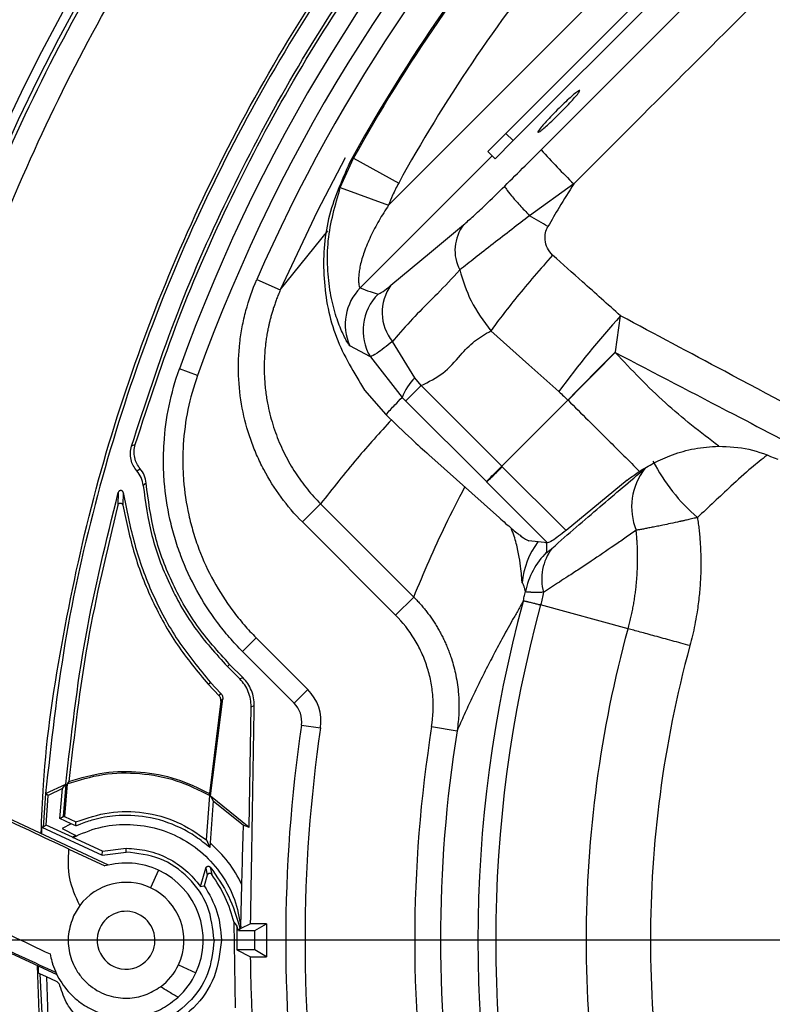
# Model space of a CAD drawing. Header units: millimetres. Extents: x 0 to 594, y 0 to 420.
# Tile 44 of 65: x 339 to 359, y 266 to 292. Entities that reach past the tile are written whole.
import ezdxf

# ---------------------------------------------------------------- set-up
doc = ezdxf.new("R2010")
doc.units = ezdxf.units.MM
doc.linetypes.add('CENTERX2', pattern=[20.32, 12.7, -2.54, 2.54, -2.54])
doc.layers.add('SLD-0', color=7, linetype='Continuous')
doc.styles.add('SLDTEXTSTYLE0', font='TXT', dxfattribs={"width": 0.75})
doc.dimstyles.new('SLDDIMSTYLE3', dxfattribs={"dimtxt": 3.5, "dimasz": 3.2, "dimexe": 0, "dimexo": 0.0625, "dimgap": 0.875, "dimtad": 1, "dimdec": 1, "dimlfac": 3, "dimrnd": 1e-09, "dimzin": 12, "dimdsep": 46, "dimtxsty": 'SLDTEXTSTYLE0', "dimsah": 1, "dimcen": 0.09, "dimadec": 0, "dimazin": 3, "dimtfac": 1, "dimtdec": 1, "dimtofl": 0, "dimtmove": 0, "dimatfit": 3, "dimfxl": 1, "dimfrac": 2, "dimtolj": 1, "dimtzin": 12, "dimarcsym": 0})

# ---------------------------------------------------------------- blocks, each defined once
blk = doc.blocks.new('_D_6')
at = {"layer": 'SLD-0', "color": 7, "transparency": 16777216}
for p, q in [((383.806, 319.83), (321.065, 319.83)), ((322.065, 216.242), (322.065, 319.83)), ((310.241, 273.855), (310.241, 274.921)), ((310.241, 274.921), (315.798, 274.921)), ((315.798, 274.921), (315.798, 273.855)), ((310.241, 262.217), (310.241, 261.151)), ((315.798, 261.151), (315.798, 262.217)), ((310.241, 261.151), (315.798, 261.151)), ((383.806, 216.242), (321.065, 216.242))]:
    blk.add_line(p, q, dxfattribs=at)
for points in [[(322.065, 319.83), (321.515, 316.63), (322.615, 316.63)], [(322.065, 216.242), (322.615, 219.442), (321.515, 219.442)]]:
    blk.add_solid(points, dxfattribs=at)
at = {"layer": 'SLD-0', "color": 7, "transparency": 16777216, "char_height": 3.5, "attachment_point": 1, "rotation": 90, "style": 'SLDTEXTSTYLE0'}
for s, insert in [('310.8', (317.553, 264.856)), ('12.23', (311.286, 262.217)), ('%%c', (317.553, 259.578))]:
    blk.add_mtext(s, dxfattribs=dict(at, insert=insert))
blk = doc.blocks.new('SW_CENTERMARKSYMBOL_1')
at = {"layer": 'SLD-0', "color": 0}
blk.add_line((-1.667, 0), (-56.677, 0), dxfattribs=at)

msp = doc.modelspace()

# ---------------------------------------------------------------- linework, layer by layer
at = {"color": 7, "linetype": 'Continuous', "lineweight": 25}
for p, q in [((352.067, 288.937), (356.766, 293.635)), ((352.256, 288.749), (356.954, 293.447)), ((349.025, 287.078), (354.964, 293.017)), ((351.596, 288.466), (352.067, 288.937)), ((352.256, 288.749), (351.785, 288.277)), ((352.067, 288.937), (352.256, 288.749)), ((347.774, 287.538), (348.119, 288.295)), ((348.119, 288.295), (349.287, 287.652)), ((351.71, 288.352), (348.291, 284.933)), ((351.785, 288.277), (351.596, 288.466)), ((347.774, 287.538), (349.025, 287.078)), ((353.826, 287.631), (352.678, 286.806)), ((346.219, 284.883), (347.448, 286.413)), ((345.608, 285.149), (346.219, 284.883)), ((354.906, 283.282), (355.037, 284.212)), ((349.271, 283.718), (349.124, 283.545)), ((348.552, 283.149), (348.021, 283.438)), ((349.707, 282.608), (349.124, 283.545)), ((348.552, 283.149), (349.375, 282.098)), ((344.074, 282.666), (343.603, 282.835)), ((349.87, 282.407), (349.707, 282.608)), ((351.96, 280.317), (349.87, 282.406)), ((348.403, 282.289), (348.955, 281.654)), ((349.469, 282.005), (351.559, 279.916)), ((353.673, 282.03), (351.96, 280.317)), ((342.457, 280.875), (342.36, 280.833)), ((350.067, 280.612), (351.897, 278.979)), ((351.971, 280.303), (351.96, 280.317)), ((342.5, 280.198), (342.586, 280.251)), ((353.624, 278.652), (351.972, 280.304)), ((342.741, 279.874), (342.665, 279.813)), ((351.567, 279.908), (353.142, 278.332)), ((355.213, 279.952), (353.624, 278.652)), ((342.018, 279.637), (342.009, 279.31)), ((342.147, 279.633), (342.138, 279.307)), ((346.792, 278.871), (347.263, 279.342)), ((347.263, 279.342), (349.677, 276.927)), ((349.206, 276.457), (346.792, 278.871)), ((353.142, 278.332), (352.662, 278.383)), ((349.206, 276.457), (349.677, 276.927)), ((355.235, 276.105), (352.966, 276.724)), ((345.593, 275.871), (345.239, 275.518)), ((345.593, 275.871), (346.931, 274.533)), ((346.578, 274.179), (345.239, 275.518)), ((344.848, 275.126), (344.905, 275.183)), ((345.169, 274.806), (344.848, 275.126)), ((345.249, 274.839), (344.905, 275.183)), ((344.351, 274.666), (344.407, 274.717)), ((344.679, 274.429), (344.407, 274.717)), ((345.169, 274.806), (345.249, 274.839)), ((344.351, 274.666), (344.631, 274.37)), ((346.931, 274.533), (346.578, 274.179)), ((344.677, 274.227), (344.381, 271.839)), ((344.413, 271.773), (344.725, 274.286)), ((344.631, 274.37), (344.679, 274.429)), ((344.725, 274.286), (344.677, 274.227)), ((345.409, 270.969), (345.461, 274.082)), ((345.461, 274.082), (345.542, 274.115)), ((346.766, 273.611), (347.261, 273.539)), ((350.141, 273.57), (350.799, 273.465)), ((340.74, 272.152), (340.694, 272.092)), ((340.134, 271.835), (340.658, 272.078)), ((340.574, 271.965), (340.204, 271.789)), ((340.506, 271.193), (340.574, 271.965)), ((340.574, 271.965), (340.658, 272.078)), ((340.658, 272.078), (340.589, 271.241)), ((340.694, 272.092), (340.624, 271.244)), ((340.134, 271.835), (340.069, 270.967)), ((340.204, 271.789), (340.134, 271.835)), ((340.151, 271.016), (340.204, 271.789)), ((344.306, 270.635), (344.396, 271.783)), ((344.396, 271.783), (344.381, 271.839)), ((344.475, 271.65), (344.4, 270.557)), ((344.413, 271.773), (344.475, 271.65)), ((344.413, 271.773), (345.409, 270.969)), ((344.475, 271.65), (345.264, 271.016)), ((341.761, 269.983), (338.352, 271.573)), ((340.506, 271.193), (340.589, 271.241)), ((340.801, 271.053), (340.506, 271.193)), ((340.589, 271.241), (340.624, 271.244)), ((340.624, 271.244), (340.921, 271.106)), ((340.034, 270.788), (340.04, 270.965)), ((340.069, 270.967), (340.04, 270.965)), ((340.04, 270.965), (341.604, 270.236)), ((340.151, 271.016), (340.069, 270.967)), ((340.835, 270.703), (340.151, 271.016)), ((340.801, 271.053), (340.561, 270.927)), ((340.561, 270.927), (340.92, 270.75)), ((340.919, 270.997), (340.801, 271.053)), ((340.919, 270.997), (340.921, 271.106)), ((345.264, 271.016), (345.409, 270.969)), ((340.92, 270.75), (340.835, 270.703)), ((340.841, 270.701), (340.835, 270.703)), ((341.613, 270.34), (340.841, 270.701)), ((344.306, 270.635), (344.394, 270.437)), ((340.74, 270.395), (341.673, 269.96)), ((341.613, 270.34), (342.22, 270.419)), ((342.22, 270.32), (342.22, 270.419)), ((344.4, 270.557), (344.394, 270.437)), ((341.604, 270.236), (341.613, 270.34)), ((341.604, 270.236), (342.22, 270.32)), ((344.152, 269.43), (344.288, 269.905)), ((344.288, 269.905), (344.326, 269.721)), ((344.402, 269.93), (344.443, 269.743)), ((343.065, 269.849), (342.853, 269.395)), ((344.326, 269.721), (344.247, 269.447)), ((344.152, 269.43), (344.247, 269.447)), ((345.199, 268.387), (345.222, 269.484)), ((341.019, 268.935), (340.86, 268.67)), ((340.434, 267.136), (337.024, 268.726)), ((345.061, 266.285), (345.026, 268.493)), ((345.026, 268.493), (345.094, 268.4)), ((345.133, 268.286), (345.094, 268.4)), ((345.094, 268.4), (345.094, 267.786)), ((345.171, 268.338), (345.133, 268.286)), ((345.171, 268.338), (345.199, 268.338)), ((345.449, 268.463), (345.199, 268.338)), ((345.199, 268.338), (345.199, 268.387)), ((345.857, 268.463), (345.449, 268.463)), ((345.557, 268.286), (345.857, 268.463)), ((345.857, 268.463), (345.857, 267.609)), ((345.133, 268.286), (345.557, 268.286)), ((345.557, 267.786), (345.557, 268.286)), ((344.69, 268.036), (344.504, 268.036)), ((345.094, 267.786), (345.449, 267.609)), ((345.557, 267.786), (345.094, 267.786)), ((345.449, 267.609), (345.857, 267.609)), ((345.857, 267.609), (345.557, 267.786)), ((339.952, 267.181), (339.95, 267.361)), ((343.579, 267.402), (344.032, 267.191)), ((339.982, 267.167), (339.952, 267.181)), ((339.982, 267.167), (340.134, 264.237)), ((340.155, 267.086), (339.982, 267.167)), ((340.155, 267.086), (340.213, 265.563)), ((340.416, 266.964), (340.155, 267.086))]:
    msp.add_line(p, q, dxfattribs=at)
at = {"color": 7, "linetype": 'Continuous', "lineweight": 25, "flags": 128}
for points in [[(347.899, 288.3), (347.173, 286.918), (346.219, 284.883)], [(348.119, 288.295), (348.061, 288.229), (348.016, 288.177)], [(349.084, 285.004), (350.138, 285.88), (350.967, 286.569)], [(351.674, 283.821), (352.661, 282.942), (353.436, 282.251)], [(354.902, 283.26), (354.72, 283.077), (354.544, 282.899), (354.375, 282.729), (354.214, 282.567), (354.063, 282.415), (353.923, 282.273), (353.794, 282.142), (353.678, 282.025)]]:
    msp.add_lwpolyline(points, dxfattribs=at)
at = {"color": 7, "linetype": 'Continuous', "lineweight": 25}
for centre, radius, start, end in [((384.806, 268.036), 50.333, 87.9253, 174.003), ((384.806, 268.036), 50.1, 88.0382, 174.0949), ((384.806, 268.036), 43.78, 109.7564, 160.2437), ((384.806, 268.036), 43.28, 109.7564, 160.2437), ((384.806, 268.036), 42.771, 113.5856, 156.4144), ((384.688, 268.154), 41.783, 139.7187, 151.3648), ((384.688, 268.154), 41.749, 139.7225, 151.1553), ((384.688, 268.154), 40.416, 140.8142, 151.1553), ((366.929, 301.062), 18.765, 221.9775, 225.7071), ((351.846, 285.907), 1.1, 143.012, 207.5087), ((349.237, 283.99), 1.336, 135.1109, 204.4098), ((350.064, 284.301), 1.206, 144.3485, 218.7921), ((349.7, 283.833), 1.336, 135.1524, 210.815), ((373.4, 267.587), 24.77, 137.8434, 143.7014), ((571.57, 68.65), 304.976, 135.26996, 135.60013), ((350.76, 281.561), 1.485, 135.1822, 158.7828), ((360.311, 282.756), 4.998, 207.4992, 228.9799), ((356.935, 279.26), 1.61, 141.9115, 202.0537), ((354.478, 277.144), 1.993, 142.4861, 175.6902), ((354.518, 276.673), 1.986, 134.687, 168.5204), ((354.305, 277.396), 1.311, 142.9508, 195.3016), ((384.806, 268.036), 33.466, 164.8035, 195.1965), ((384.806, 268.036), 33.004, 164.7378, 195.2622), ((346.106, 273.708), 1.167, 351.6619, 45), ((346.106, 273.708), 0.667, 351.6619, 45), ((384.806, 268.036), 38.447, 171.6619, 188.3381), ((384.806, 268.036), 37.947, 171.6619, 188.3381), ((384.806, 268.036), 35.104, 170.9299, 189.0701), ((384.806, 268.036), 34.437, 170.9299, 189.0701), ((384.806, 268.036), 50.333, 177.9253, 236.8424), ((342.22, 268.036), 2, 65, 105.8656), ((384.806, 268.036), 50.1, 178.0382, 236.8424), ((342.22, 268.036), 2, 335, 65), ((342.22, 268.036), 1.5, 65, 143.177), ((342.22, 268.036), 1.5, 335, 65), ((342.22, 268.036), 0.75, 335, 155), ((342.22, 268.036), 0.75, 155, 335), ((342.22, 268.036), 1.5, 306.5639, 335), ((342.22, 268.036), 2, 312.4404, 335)]:
    msp.add_arc(centre, radius, start, end, dxfattribs=at)
for points, knots in [([(335.099, 273.131), (335.194, 274.042), (335.425, 276.255), (336.145, 279.72), (337.203, 283.503), (338.565, 287.19), (340.21, 290.759), (342.13, 294.188), (344.314, 297.456), (346.747, 300.542), (349.415, 303.428), (352.3, 306.095), (355.387, 308.528), (358.654, 310.712), (362.083, 312.632), (365.652, 314.278), (369.339, 315.637), (373.122, 316.706), (376.976, 317.468), (380.879, 317.947), (383.497, 318.006), (384.806, 318.036)], [0, 0, 0, 0, 0.0374, 0.090878, 0.144356, 0.197833, 0.251311, 0.304789, 0.358267, 0.411744, 0.465222, 0.5187, 0.572178, 0.625656, 0.679133, 0.732611, 0.786089, 0.839567, 0.893044, 0.946522, 1, 1, 1, 1]), ([(335.671, 272.864), (335.772, 273.833), (336.006, 276.088), (336.728, 279.579), (337.774, 283.317), (339.12, 286.96), (340.745, 290.486), (342.642, 293.874), (344.8, 297.102), (347.204, 300.152), (349.839, 303.003), (352.69, 305.639), (355.74, 308.043), (358.968, 310.2), (362.356, 312.097), (365.882, 313.723), (369.525, 315.066), (373.262, 316.121), (377.07, 316.874), (380.926, 317.348), (383.513, 317.407), (384.806, 317.436)], [0, 0, 0, 0, 0.040141, 0.093466, 0.146792, 0.200117, 0.253443, 0.306768, 0.360094, 0.413419, 0.466745, 0.52007, 0.573396, 0.626721, 0.680047, 0.733372, 0.786698, 0.840023, 0.893349, 0.946674, 1, 1, 1, 1]), ([(340.019, 270.795), (340.035, 271.218), (340.099, 272.939), (340.555, 275.933), (341.387, 279.742), (342.571, 283.461), (344.066, 287.065), (345.869, 290.525), (347.965, 293.816), (350.338, 296.912), (352.972, 299.792), (355.844, 302.432), (358.935, 304.813), (362.221, 306.917), (365.676, 308.73), (369.277, 310.23), (372.99, 311.436), (375.535, 311.963), (376.808, 312.227)], [0, 0, 0, 0, 0.021238, 0.086489, 0.15174, 0.21699, 0.282241, 0.347492, 0.412743, 0.477994, 0.543244, 0.608495, 0.673746, 0.738997, 0.804248, 0.869498, 0.934749, 1, 1, 1, 1]), ([(352.98, 288.512), (355.1, 290.629), (358.888, 294.409), (362.667, 298.196), (364.331, 299.863)], [0, 0, 0, 0, 0.559988, 1, 1, 1, 1]), ([(365.211, 299.017), (363.315, 297.118), (359.521, 293.321), (355.724, 289.528), (353.826, 287.631)], [0, 0, 0, 0, 0.500009, 1, 1, 1, 1]), ([(352.894, 288.965), (352.902, 288.965), (352.92, 288.967), (353.01, 289.036), (353.141, 289.15), (353.297, 289.294), (353.475, 289.468), (353.649, 289.646), (353.793, 289.802), (353.907, 289.933), (353.976, 290.023), (353.977, 290.041), (353.978, 290.049)], [0, 0, 0, 0, 0.0905183, 0.2049658, 0.2953783, 0.3950189, 0.5, 0.6049811, 0.7046217, 0.7950342, 0.9094817, 1, 1, 1, 1]), ([(353.978, 290.049), (353.97, 290.048), (353.953, 290.047), (353.862, 289.978), (353.731, 289.864), (353.575, 289.719), (353.397, 289.545), (353.223, 289.367), (353.079, 289.212), (352.965, 289.08), (352.896, 288.99), (352.895, 288.972), (352.894, 288.965)], [0, 0, 0, 0, 0.090518, 0.204966, 0.295378, 0.395019, 0.5, 0.604981, 0.704622, 0.795034, 0.909482, 1, 1, 1, 1]), ([(352.035, 287.573), (352.212, 287.748), (352.527, 288.06), (352.841, 288.374), (352.98, 288.512)], [0, 0, 0, 0, 0.560136, 1, 1, 1, 1]), ([(348.016, 288.177), (347.805, 287.702), (347.381, 286.751), (347.288, 285.175), (347.585, 283.624), (348.13, 282.734), (348.403, 282.289)], [0, 0, 0, 0, 0.249646, 0.499591, 0.749689, 1, 1, 1, 1]), ([(348.021, 283.438), (347.998, 283.463), (347.953, 283.516), (347.805, 283.808), (347.643, 284.242), (347.504, 284.809), (347.433, 285.462), (347.445, 286.394), (347.643, 287.08), (347.774, 287.538)], [0, 0, 0, 0, 0.105155, 0.215941, 0.334755, 0.460785, 0.593462, 0.729002, 1, 1, 1, 1]), ([(349.287, 287.652), (349.232, 287.547), (349.134, 287.361), (349.059, 287.164), (349.025, 287.078)], [0, 0, 0, 0, 0.5599154, 1, 1, 1, 1]), ([(350.967, 286.569), (351.049, 286.64), (351.214, 286.784), (351.582, 287.127), (351.863, 287.404), (352.035, 287.573)], [0, 0, 0, 0, 0.279064, 0.559247, 1, 1, 1, 1]), ([(352.035, 287.573), (352.044, 287.551), (352.061, 287.506), (352.201, 287.329), (352.41, 287.09), (352.59, 286.899), (352.678, 286.806)], [0, 0, 0, 0, 0.243813, 0.5, 0.756187, 1, 1, 1, 1]), ([(353.826, 287.631), (353.698, 287.427), (353.47, 287.061), (353.252, 286.691), (353.156, 286.527)], [0, 0, 0, 0, 0.559854, 1, 1, 1, 1]), ([(349.025, 287.078), (348.94, 286.946), (348.771, 286.684), (348.557, 286.277), (348.392, 285.884), (348.301, 285.578), (348.263, 285.37), (348.247, 285.232), (348.245, 285.108), (348.255, 285.01), (348.272, 284.945), (348.284, 284.937), (348.291, 284.933)], [0, 0, 0, 0, 0.169739, 0.339165, 0.499188, 0.634495, 0.694216, 0.749621, 0.812103, 0.873231, 0.935169, 1, 1, 1, 1]), ([(352.678, 286.806), (352.525, 286.687), (352.203, 286.435), (351.718, 286.07), (351.25, 285.697), (350.998, 285.499), (350.87, 285.399)], [0, 0, 0, 0, 0.223528, 0.471328, 0.733063, 1, 1, 1, 1]), ([(353.156, 286.527), (353.076, 286.574), (352.915, 286.668), (352.757, 286.76), (352.678, 286.806)], [0, 0, 0, 0, 0.496004, 1, 1, 1, 1]), ([(353.277, 285.785), (353.227, 285.843), (353.127, 285.957), (353.076, 286.167), (353.081, 286.364), (353.131, 286.473), (353.156, 286.527)], [0, 0, 0, 0, 0.280077, 0.559715, 0.779828, 1, 1, 1, 1]), ([(353.277, 285.785), (353.116, 285.602), (352.789, 285.23), (352.341, 284.692), (351.95, 284.201), (351.765, 283.946), (351.674, 283.821)], [0, 0, 0, 0, 0.246518, 0.5, 0.753482, 1, 1, 1, 1]), ([(355.037, 284.212), (354.709, 284.506), (354.122, 285.03), (353.535, 285.555), (353.277, 285.785)], [0, 0, 0, 0, 0.56, 1, 1, 1, 1]), ([(350.87, 285.399), (350.675, 285.189), (350.3, 284.785), (349.776, 284.281), (349.437, 283.903), (349.271, 283.718)], [0, 0, 0, 0, 0.355023, 0.683557, 1, 1, 1, 1]), ([(350.87, 285.399), (350.954, 285.126), (351.13, 284.553), (351.487, 284.073), (351.674, 283.821)], [0, 0, 0, 0, 0.47462, 1, 1, 1, 1]), ([(346.792, 278.871), (346.59, 279.073), (346.406, 279.287), (346.073, 279.739), (345.923, 279.978), (345.724, 280.354), (345.662, 280.483), (345.549, 280.743), (345.497, 280.874), (345.358, 281.273), (345.285, 281.545), (345.18, 282.1), (345.148, 282.385), (345.127, 282.949), (345.138, 283.23), (345.185, 283.65), (345.206, 283.79), (345.258, 284.068), (345.29, 284.208), (345.4, 284.62), (345.494, 284.888), (345.608, 285.149)], [0, 0, 0, 0, 0.125, 0.125, 0.25, 0.25, 0.3125, 0.3125, 0.375, 0.375, 0.5, 0.5, 0.625, 0.625, 0.75, 0.75, 0.8125, 0.8125, 0.875, 0.875, 1, 1, 1, 1]), ([(348.291, 284.933), (348.374, 284.901), (348.523, 284.844), (348.682, 284.797), (348.752, 284.776)], [0, 0, 0, 0, 0.56, 1, 1, 1, 1]), ([(348.752, 284.776), (348.783, 284.785), (348.838, 284.802), (349.009, 284.942), (349.084, 285.004)], [0, 0, 0, 0, 0.55984, 1, 1, 1, 1]), ([(346.219, 284.883), (346.202, 284.843), (346.169, 284.766), (346.124, 284.65), (346.083, 284.538), (346.046, 284.428), (346.013, 284.322), (345.983, 284.219), (345.957, 284.121), (345.934, 284.027), (345.913, 283.936), (345.895, 283.851), (345.88, 283.77), (345.867, 283.694), (345.856, 283.622), (345.846, 283.556), (345.838, 283.494), (345.818, 283.322), (345.798, 283.042), (345.8, 282.658), (345.83, 282.294), (345.88, 281.966), (345.945, 281.668), (346.022, 281.394), (346.113, 281.127), (346.217, 280.868), (346.336, 280.618), (346.466, 280.377), (346.607, 280.147), (346.758, 279.928), (346.918, 279.72), (347.085, 279.524), (347.204, 279.402), (347.263, 279.342)], [0, 0, 0, 0, 0.021432, 0.04218, 0.062222, 0.081538, 0.100107, 0.117912, 0.134937, 0.151166, 0.166586, 0.181184, 0.194951, 0.207875, 0.219948, 0.231163, 0.241513, 0.250991, 0.317949, 0.382059, 0.443066, 0.500771, 0.548419, 0.595813, 0.642879, 0.689547, 0.73575, 0.781424, 0.826512, 0.870959, 0.914717, 0.957743, 1, 1, 1, 1]), ([(361.169, 280.94), (360.025, 281.552), (357.982, 282.644), (355.937, 283.733), (355.037, 284.212)], [0, 0, 0, 0, 0.56, 1, 1, 1, 1]), ([(349.87, 282.406), (350.066, 282.503), (350.467, 282.7), (350.857, 283.16), (351.231, 283.569), (351.529, 283.738), (351.674, 283.821)], [0, 0, 0, 0, 0.275399, 0.562399, 0.786241, 1, 1, 1, 1]), ([(349.124, 283.545), (348.975, 283.43), (348.678, 283.199), (348.594, 283.166), (348.552, 283.149)], [0, 0, 0, 0, 0.500046, 1, 1, 1, 1]), ([(354.902, 283.26), (354.903, 283.264), (354.904, 283.271), (354.905, 283.279), (354.906, 283.282)], [0, 0, 0, 0, 0.56, 1, 1, 1, 1]), ([(354.902, 283.26), (355.925, 282.727), (357.751, 281.775), (359.579, 280.827), (360.384, 280.41)], [0, 0, 0, 0, 0.56, 1, 1, 1, 1]), ([(357.582, 280.834), (357.111, 281.197), (356.154, 281.933), (355.324, 282.813), (354.902, 283.26)], [0, 0, 0, 0, 0.491896, 1, 1, 1, 1]), ([(345.239, 275.518), (345.122, 275.635), (345.009, 275.757), (344.791, 276.008), (344.687, 276.137), (344.389, 276.535), (344.211, 276.812), (343.896, 277.386), (343.758, 277.685), (343.583, 278.149), (343.53, 278.307), (343.435, 278.624), (343.394, 278.783), (343.287, 279.264), (343.238, 279.588), (343.199, 280.08), (343.192, 280.245), (343.19, 280.577), (343.194, 280.743), (343.225, 281.237), (343.269, 281.562), (343.402, 282.204), (343.491, 282.522), (343.603, 282.835)], [0, 0, 0, 0, 0.0625, 0.0625, 0.125, 0.125, 0.25, 0.25, 0.375, 0.375, 0.4375, 0.4375, 0.5, 0.5, 0.625, 0.625, 0.6875, 0.6875, 0.75, 0.75, 0.875, 0.875, 1, 1, 1, 1]), ([(344.074, 282.666), (343.865, 282.084), (343.742, 281.488), (343.694, 280.723), (343.69, 280.569), (343.692, 280.261), (343.699, 280.108), (343.735, 279.651), (343.78, 279.35), (343.879, 278.904), (343.918, 278.756), (344.005, 278.461), (344.055, 278.315), (344.217, 277.883), (344.345, 277.606), (344.638, 277.073), (344.803, 276.816), (345.08, 276.447), (345.177, 276.326), (345.379, 276.093), (345.484, 275.981), (345.593, 275.871)], [0, 0, 0, 0, 0.25, 0.25, 0.3125, 0.3125, 0.375, 0.375, 0.5, 0.5, 0.5625, 0.5625, 0.625, 0.625, 0.75, 0.75, 0.875, 0.875, 0.9375, 0.9375, 1, 1, 1, 1]), ([(348.955, 281.654), (349.033, 281.737), (349.172, 281.886), (349.313, 282.034), (349.375, 282.098)], [0, 0, 0, 0, 0.55991, 1, 1, 1, 1]), ([(349.375, 282.098), (349.393, 282.081), (349.424, 282.05), (349.455, 282.019), (349.469, 282.005)], [0, 0, 0, 0, 0.55998, 1, 1, 1, 1]), ([(353.436, 282.251), (353.481, 282.211), (353.561, 282.139), (353.639, 282.063), (353.673, 282.03)], [0, 0, 0, 0, 0.5600254, 1, 1, 1, 1]), ([(353.673, 282.03), (353.674, 282.029), (353.675, 282.027), (353.677, 282.026), (353.678, 282.025)], [0, 0, 0, 0, 0.56, 1, 1, 1, 1]), ([(353.678, 282.025), (354.023, 281.681), (354.64, 281.066), (355.258, 280.453), (355.53, 280.183)], [0, 0, 0, 0, 0.56, 1, 1, 1, 1]), ([(348.955, 281.654), (349.183, 281.434), (349.591, 281.042), (349.921, 280.744), (350.067, 280.612)], [0, 0, 0, 0, 0.559909, 1, 1, 1, 1]), ([(349.099, 281.517), (348.799, 281.186), (348.163, 280.485), (347.574, 279.737), (347.263, 279.342)], [0, 0, 0, 0, 0.471734, 1, 1, 1, 1]), ([(342.5, 280.198), (342.467, 280.241), (342.399, 280.329), (342.342, 280.489), (342.322, 280.663), (342.348, 280.777), (342.36, 280.833)], [0, 0, 0, 0, 0.236817, 0.487675, 0.745, 1, 1, 1, 1]), ([(342.586, 280.251), (342.554, 280.294), (342.491, 280.381), (342.437, 280.539), (342.419, 280.709), (342.444, 280.82), (342.457, 280.875)], [0, 0, 0, 0, 0.236845, 0.487057, 0.744367, 1, 1, 1, 1]), ([(355.53, 280.183), (355.647, 280.255), (355.88, 280.399), (356.369, 280.619), (356.944, 280.791), (357.369, 280.82), (357.582, 280.834)], [0, 0, 0, 0, 0.249097, 0.49918, 0.748292, 1, 1, 1, 1]), ([(357.582, 280.834), (357.845, 280.823), (358.373, 280.799), (358.866, 280.597), (359.113, 280.496)], [0, 0, 0, 0, 0.499339, 1, 1, 1, 1]), ([(358.829, 280.594), (358.697, 280.49), (358.377, 280.24), (357.785, 279.692), (357.319, 279.256), (357.03, 278.985)], [0, 0, 0, 0, 0.211201, 0.51027, 1, 1, 1, 1]), ([(342.665, 279.813), (342.653, 279.886), (342.628, 280.028), (342.542, 280.143), (342.5, 280.198)], [0, 0, 0, 0, 0.513368, 1, 1, 1, 1]), ([(342.741, 279.874), (342.729, 279.945), (342.707, 280.083), (342.625, 280.196), (342.586, 280.251)], [0, 0, 0, 0, 0.513984, 1, 1, 1, 1]), ([(351.567, 279.908), (351.585, 279.924), (351.617, 279.954), (351.743, 280.077), (351.862, 280.195), (351.941, 280.273), (351.971, 280.303)], [0, 0, 0, 0, 0.368335, 0.657866, 0.868454, 1, 1, 1, 1]), ([(353.259, 278.186), (353.475, 278.376), (353.685, 278.559), (354.097, 278.916), (354.299, 279.089), (354.898, 279.602), (355.286, 279.931), (355.668, 280.253)], [0, 0, 0, 0, 0.25, 0.25, 0.5, 0.5, 1, 1, 1, 1]), ([(355.213, 279.952), (355.27, 279.997), (355.372, 280.078), (355.482, 280.151), (355.53, 280.183)], [0, 0, 0, 0, 0.5601258, 1, 1, 1, 1]), ([(342.665, 279.813), (342.725, 279.379), (342.845, 278.507), (343.311, 277.268), (343.96, 276.109), (344.551, 275.455), (344.848, 275.126)], [0, 0, 0, 0, 0.248963, 0.49946, 0.748566, 1, 1, 1, 1]), ([(344.905, 275.183), (344.608, 275.512), (344.018, 276.166), (343.372, 277.326), (342.911, 278.567), (342.798, 279.439), (342.741, 279.874)], [0, 0, 0, 0, 0.251426, 0.500531, 0.751052, 1, 1, 1, 1]), ([(351.559, 279.916), (351.56, 279.914), (351.563, 279.912), (351.565, 279.909), (351.567, 279.908)], [0, 0, 0, 0, 0.56, 1, 1, 1, 1]), ([(342.147, 279.633), (342.146, 279.637), (342.144, 279.646), (342.134, 279.662), (342.12, 279.675), (342.101, 279.684), (342.084, 279.687), (342.066, 279.685), (342.051, 279.679), (342.039, 279.671), (342.026, 279.658), (342.021, 279.645), (342.018, 279.637)], [0, 0, 0, 0, 0.07809, 0.154293, 0.302408, 0.40292, 0.500009, 0.598839, 0.695165, 0.772517, 0.8471, 1, 1, 1, 1]), ([(342.147, 279.633), (342.235, 279.184), (342.411, 278.287), (342.879, 276.993), (343.532, 275.776), (344.115, 275.069), (344.407, 274.717)], [0, 0, 0, 0, 0.249657, 0.499513, 0.750195, 1, 1, 1, 1]), ([(349.677, 276.927), (349.809, 277.241), (350.074, 277.873), (350.511, 278.828), (350.833, 279.452), (351.001, 279.778)], [0, 0, 0, 0, 0.320343, 0.644538, 1, 1, 1, 1]), ([(342.009, 279.31), (342.011, 279.317), (342.016, 279.331), (342.032, 279.348), (342.052, 279.358), (342.075, 279.361), (342.097, 279.357), (342.117, 279.346), (342.13, 279.328), (342.136, 279.314), (342.138, 279.307)], [0, 0, 0, 0, 0.124479, 0.249019, 0.37568, 0.499115, 0.62469, 0.749486, 0.872316, 1, 1, 1, 1]), ([(342.138, 279.307), (342.227, 278.884), (342.404, 278.034), (342.882, 276.817), (343.516, 275.67), (344.072, 275), (344.351, 274.666)], [0, 0, 0, 0, 0.248815, 0.4993, 0.749893, 1, 1, 1, 1]), ([(351.897, 278.979), (352.006, 278.882), (352.228, 278.688), (352.521, 278.451), (352.609, 278.409), (352.662, 278.383)], [0, 0, 0, 0, 0.278316, 0.561132, 1, 1, 1, 1]), ([(357.03, 278.985), (357.003, 278.979), (356.951, 278.967), (356.877, 278.95), (356.81, 278.935), (356.751, 278.921), (356.7, 278.91), (356.656, 278.9), (356.62, 278.892), (356.592, 278.886), (356.496, 278.865), (356.341, 278.831), (356.15, 278.791), (355.992, 278.759), (355.859, 278.733), (355.738, 278.71), (355.628, 278.689), (355.53, 278.671), (355.472, 278.661), (355.443, 278.656)], [0, 0, 0, 0, 0.043415, 0.083071, 0.118873, 0.150744, 0.178621, 0.202456, 0.222211, 0.237858, 0.249377, 0.382563, 0.499927, 0.590274, 0.678056, 0.763067, 0.845139, 0.924146, 1, 1, 1, 1]), ([(357.03, 278.985), (357.038, 278.932), (357.054, 278.826), (357.073, 278.663), (357.089, 278.496), (357.102, 278.326), (357.116, 278.072), (357.122, 277.737), (357.108, 277.322), (357.074, 276.908), (357.023, 276.536), (356.964, 276.209), (356.905, 275.934), (356.859, 275.756), (356.836, 275.668)], [0, 0, 0, 0, 0.047897, 0.096857, 0.14686, 0.197885, 0.249908, 0.375037, 0.498272, 0.621562, 0.74778, 0.834707, 0.918777, 1, 1, 1, 1]), ([(352.491, 277.294), (352.486, 277.316), (352.478, 277.361), (352.463, 277.642), (352.399, 278.075), (352.289, 278.5), (352.213, 278.68), (352.198, 278.716)], [0, 0, 0, 0, 0.212633, 0.41595, 0.787306, 0.957718, 1, 1, 1, 1]), ([(355.443, 278.656), (355.345, 278.587), (355.154, 278.454), (354.767, 278.188), (354.375, 277.922), (353.974, 277.655), (353.699, 277.475), (353.457, 277.318), (353.248, 277.183), (353.108, 277.094), (353.04, 277.05)], [0, 0, 0, 0, 0.128622, 0.250009, 0.500017, 0.628761, 0.750006, 0.837021, 0.920328, 1, 1, 1, 1]), ([(353.624, 278.652), (353.492, 278.548), (353.255, 278.361), (353.177, 278.341), (353.142, 278.332)], [0, 0, 0, 0, 0.559903, 1, 1, 1, 1]), ([(355.235, 276.105), (355.248, 276.153), (355.274, 276.25), (355.308, 276.395), (355.339, 276.539), (355.367, 276.682), (355.391, 276.823), (355.412, 276.963), (355.431, 277.102), (355.446, 277.239), (355.458, 277.375), (355.467, 277.509), (355.474, 277.642), (355.479, 277.774), (355.48, 277.904), (355.48, 278.033), (355.477, 278.16), (355.472, 278.286), (355.464, 278.411), (355.455, 278.534), (355.447, 278.615), (355.443, 278.656)], [0, 0, 0, 0, 0.0586469, 0.1165894, 0.1738125, 0.2303022, 0.2860451, 0.3410286, 0.3952812, 0.4488788, 0.5018395, 0.5541791, 0.6059124, 0.657053, 0.707615, 0.7576354, 0.807126, 0.856085, 0.9045407, 0.952536, 1, 1, 1, 1]), ([(353.11, 278.335), (353.111, 278.326), (353.124, 278.251), (353.122, 278.162), (353.121, 278.085)], [0, 0, 0, 0, 0.126178, 1, 1, 1, 1]), ([(353.121, 278.085), (353.121, 278.081), (353.125, 278.081), (353.138, 278.088), (353.148, 278.095), (353.173, 278.114), (353.188, 278.126), (353.221, 278.153), (353.239, 278.169), (353.259, 278.186)], [0, 0, 0, 0, 0.25, 0.25, 0.5, 0.5, 0.75, 0.75, 1, 1, 1, 1]), ([(352.572, 277.068), (352.569, 277.081), (352.564, 277.108), (352.555, 277.147), (352.542, 277.185), (352.528, 277.222), (352.511, 277.259), (352.498, 277.282), (352.491, 277.294)], [0, 0, 0, 0, 0.151836, 0.309619, 0.473339, 0.642984, 0.818542, 1, 1, 1, 1]), ([(352.509, 276.806), (352.521, 276.849), (352.532, 276.893), (352.553, 276.98), (352.563, 277.024), (352.572, 277.068)], [0, 0, 0, 0, 0.5, 0.5, 1, 1, 1, 1]), ([(353.04, 277.05), (353.023, 277.049), (352.989, 277.048), (352.942, 277.047), (352.898, 277.047), (352.856, 277.047), (352.818, 277.047), (352.783, 277.047), (352.751, 277.048), (352.722, 277.048), (352.688, 277.05), (352.651, 277.052), (352.617, 277.055), (352.592, 277.059), (352.576, 277.063), (352.573, 277.066), (352.572, 277.068)], [0, 0, 0, 0, 0.058502, 0.116346, 0.173498, 0.22992, 0.285579, 0.340445, 0.394488, 0.44768, 0.499996, 0.601016, 0.701684, 0.80184, 0.901328, 1, 1, 1, 1]), ([(349.677, 276.927), (349.704, 276.9), (349.759, 276.844), (349.838, 276.758), (349.915, 276.668), (349.991, 276.575), (350.065, 276.478), (350.137, 276.377), (350.207, 276.273), (350.274, 276.166), (350.338, 276.056), (350.399, 275.943), (350.458, 275.826), (350.512, 275.707), (350.564, 275.584), (350.611, 275.459), (350.689, 275.233), (350.781, 274.885), (350.831, 274.527), (350.847, 274.261), (350.851, 274.097), (350.847, 273.907), (350.832, 273.693), (350.811, 273.544), (350.799, 273.465)], [0, 0, 0, 0, 0.030605, 0.061641, 0.093101, 0.124977, 0.15726, 0.189939, 0.223004, 0.256443, 0.290242, 0.324388, 0.358865, 0.393656, 0.428746, 0.464115, 0.499746, 0.618481, 0.749503, 0.786141, 0.829705, 0.880031, 0.936894, 1, 1, 1, 1]), ([(352.509, 276.806), (352.461, 276.723), (352.364, 276.558), (352.225, 276.313), (352.091, 276.074), (351.963, 275.842), (351.842, 275.615), (351.726, 275.395), (351.575, 275.104), (351.393, 274.742), (351.184, 274.309), (350.986, 273.885), (350.861, 273.603), (350.799, 273.465)], [0, 0, 0, 0, 0.078753, 0.155065, 0.228935, 0.300364, 0.369351, 0.435896, 0.5, 0.631573, 0.758764, 0.881573, 1, 1, 1, 1]), ([(352.51, 276.809), (352.51, 276.809), (352.511, 276.812), (352.512, 276.814), (352.513, 276.816), (352.514, 276.818), (352.515, 276.82), (352.516, 276.822), (352.517, 276.823), (352.519, 276.824), (352.522, 276.825), (352.525, 276.826), (352.528, 276.827), (352.533, 276.827), (352.538, 276.826), (352.545, 276.826), (352.552, 276.825), (352.562, 276.823), (352.573, 276.821), (352.585, 276.819), (352.6, 276.815), (352.618, 276.811), (352.641, 276.806), (352.675, 276.798), (352.723, 276.786), (352.786, 276.77), (352.866, 276.749), (352.931, 276.733), (352.966, 276.724)], [0, 0, 0, 0, 0.003226, 0.00828, 0.015305, 0.024354, 0.035453, 0.048621, 0.063869, 0.081209, 0.10065, 0.122204, 0.145877, 0.171679, 0.199616, 0.229697, 0.261925, 0.296305, 0.332838, 0.371524, 0.41236, 0.455339, 0.50045, 0.574926, 0.662374, 0.762608, 0.875312, 1, 1, 1, 1]), ([(350.141, 273.57), (350.183, 273.831), (350.193, 274.094), (350.163, 274.488), (350.145, 274.619), (350.094, 274.876), (350.061, 275.002), (349.98, 275.251), (349.933, 275.373), (349.822, 275.613), (349.76, 275.729), (349.555, 276.064), (349.394, 276.269), (349.206, 276.457)], [0, 0, 0, 0, 0.25, 0.25, 0.375, 0.375, 0.5, 0.5, 0.625, 0.625, 0.75, 0.75, 1, 1, 1, 1]), ([(355.235, 259.967), (354.877, 261.28), (354.606, 262.617), (354.245, 265.314), (354.154, 266.675), (354.154, 269.397), (354.245, 270.758), (354.606, 273.455), (354.877, 274.792), (355.235, 276.105)], [0, 0, 0, 0, 0.25, 0.25, 0.5, 0.5, 0.75, 0.75, 1, 1, 1, 1]), ([(356.836, 275.668), (356.681, 275.71), (356.524, 275.753), (356.219, 275.836), (356.07, 275.877), (355.79, 275.953), (355.66, 275.989), (355.426, 276.053), (355.323, 276.081), (355.235, 276.105)], [0, 0, 0, 0, 0.25, 0.25, 0.5, 0.5, 0.75, 0.75, 1, 1, 1, 1]), ([(356.836, 275.668), (356.479, 274.362), (356.227, 273.083), (355.894, 270.547), (355.813, 269.29), (355.814, 266.776), (355.895, 265.519), (356.145, 263.617), (356.25, 262.981), (356.507, 261.698), (356.66, 261.051), (356.838, 260.398)], [0, 0, 0, 0, 0.25, 0.25, 0.5, 0.5, 0.75, 0.75, 0.875, 0.875, 1, 1, 1, 1]), ([(345.461, 274.082), (345.459, 274.149), (345.453, 274.283), (345.394, 274.476), (345.303, 274.656), (345.213, 274.756), (345.169, 274.806)], [0, 0, 0, 0, 0.249809, 0.499732, 0.749806, 1, 1, 1, 1]), ([(345.542, 274.115), (345.539, 274.182), (345.534, 274.316), (345.474, 274.509), (345.383, 274.689), (345.294, 274.789), (345.249, 274.839)], [0, 0, 0, 0, 0.250077, 0.500263, 0.750073, 1, 1, 1, 1]), ([(344.677, 274.227), (344.678, 274.24), (344.681, 274.266), (344.672, 274.304), (344.657, 274.34), (344.639, 274.36), (344.631, 274.37)], [0, 0, 0, 0, 0.248043, 0.499961, 0.75049, 1, 1, 1, 1]), ([(344.679, 274.429), (344.687, 274.419), (344.704, 274.399), (344.72, 274.363), (344.728, 274.325), (344.726, 274.299), (344.725, 274.286)], [0, 0, 0, 0, 0.248031, 0.499957, 0.750483, 1, 1, 1, 1]), ([(345.449, 268.463), (345.449, 268.467), (345.449, 268.505), (345.452, 268.637), (345.459, 269.122), (345.49, 270.969), (345.519, 272.721), (345.542, 274.115)], [0, 0, 0, 0, 0.002192, 0.020018, 0.070031, 0.260041, 1, 1, 1, 1]), ([(340.74, 270.395), (340.065, 270.712), (338.715, 271.347), (336.992, 272.161), (335.525, 272.857), (334.743, 273.23), (334.351, 273.417)], [0, 0, 0, 0, 0.279967, 0.55992, 0.779963, 1, 1, 1, 1]), ([(344.394, 270.437), (344.274, 270.534), (344.034, 270.727), (343.497, 271.034), (342.792, 271.258), (342.016, 271.288), (341.446, 271.187), (341.121, 271.08), (340.974, 271.021), (340.935, 271.004), (340.924, 270.999), (340.92, 270.997), (340.919, 270.997)], [0, 0, 0, 0, 0.124687, 0.248206, 0.498507, 0.713693, 0.869113, 0.964587, 0.989807, 0.996782, 0.998861, 1, 1, 1, 1]), ([(345.222, 269.484), (345.229, 269.75), (345.242, 270.283), (345.256, 270.772), (345.264, 271.016)], [0, 0, 0, 0, 0.499349, 1, 1, 1, 1]), ([(333.316, 270.865), (333.785, 270.658), (334.725, 270.246), (336.416, 269.476), (338.257, 268.623), (339.586, 267.996), (340.251, 267.681)], [0, 0, 0, 0, 0.250431, 0.501116, 0.75018, 1, 1, 1, 1]), ([(341.019, 268.935), (340.915, 269.166), (340.706, 269.63), (340.728, 270.139), (340.74, 270.395)], [0, 0, 0, 0, 0.497548, 1, 1, 1, 1]), ([(340.403, 267.199), (339.683, 267.532), (338.245, 268.198), (336.424, 269.035), (334.893, 269.737), (334.099, 270.097), (333.702, 270.278)], [0, 0, 0, 0, 0.2796306, 0.5587083, 0.779098, 1, 1, 1, 1]), ([(344.288, 269.905), (344.29, 269.91), (344.294, 269.922), (344.306, 269.935), (344.32, 269.946), (344.337, 269.952), (344.355, 269.954), (344.373, 269.95), (344.39, 269.943), (344.398, 269.934), (344.402, 269.93)], [0, 0, 0, 0, 0.1232951, 0.2503635, 0.3748173, 0.4998541, 0.6219389, 0.7494378, 0.8751972, 1, 1, 1, 1]), ([(344.402, 269.93), (344.574, 269.687), (344.919, 269.199), (345.087, 268.626), (345.171, 268.338)], [0, 0, 0, 0, 0.498758, 1, 1, 1, 1]), ([(379.711, 218.329), (378.8, 218.424), (376.588, 218.655), (373.123, 219.375), (369.339, 220.432), (365.652, 221.795), (362.083, 223.44), (358.654, 225.36), (355.387, 227.544), (352.3, 229.977), (349.415, 232.644), (346.747, 235.53), (344.314, 238.617), (342.13, 241.884), (340.21, 245.313), (338.565, 248.882), (337.204, 252.569), (336.139, 256.352), (335.368, 260.206), (334.921, 264.109), (334.752, 267.279), (334.844, 269.137), (334.871, 269.688)], [0, 0, 0, 0, 0.036576, 0.088876, 0.141176, 0.193477, 0.245777, 0.298077, 0.350377, 0.402677, 0.454977, 0.507277, 0.559577, 0.611877, 0.664177, 0.716477, 0.768777, 0.821077, 0.873378, 0.925678, 0.977978, 1, 1, 1, 1]), ([(344.443, 269.743), (344.439, 269.747), (344.43, 269.756), (344.414, 269.765), (344.396, 269.769), (344.377, 269.768), (344.36, 269.763), (344.345, 269.752), (344.332, 269.738), (344.328, 269.726), (344.326, 269.721)], [0, 0, 0, 0, 0.1231959, 0.2504806, 0.3750175, 0.499803, 0.6216391, 0.7492665, 0.8752842, 1, 1, 1, 1]), ([(345.026, 268.493), (344.958, 268.716), (344.823, 269.16), (344.569, 269.549), (344.443, 269.743)], [0, 0, 0, 0, 0.501385, 1, 1, 1, 1]), ([(379.978, 218.901), (379.009, 219.002), (376.754, 219.236), (373.263, 219.958), (369.525, 221.004), (365.882, 222.35), (362.356, 223.975), (358.968, 225.872), (355.74, 228.029), (352.69, 230.433), (349.839, 233.069), (347.204, 235.92), (344.8, 238.97), (342.642, 242.198), (340.745, 245.586), (339.12, 249.112), (337.775, 252.755), (336.723, 256.492), (335.961, 260.3), (335.521, 264.156), (335.354, 267.203), (335.438, 268.954), (335.46, 269.413)], [0, 0, 0, 0, 0.039394, 0.091728, 0.144062, 0.196396, 0.24873, 0.301064, 0.353398, 0.405732, 0.458066, 0.5104, 0.562734, 0.615068, 0.667402, 0.719736, 0.77207, 0.824404, 0.876738, 0.929072, 0.981406, 1, 1, 1, 1]), ([(340.86, 268.67), (340.805, 268.514), (340.695, 268.202), (340.731, 267.702), (340.89, 267.304), (341.101, 267.025), (341.298, 266.843), (341.523, 266.698), (341.851, 266.563), (342.267, 266.513), (342.724, 266.593), (342.984, 266.752), (343.113, 266.831)], [0, 0, 0, 0, 0.124814, 0.24961, 0.374281, 0.44026, 0.499573, 0.561853, 0.625043, 0.750181, 0.87513, 1, 1, 1, 1]), ([(340.251, 267.681), (340.265, 267.615), (340.282, 267.533), (340.308, 267.448), (340.314, 267.427), (340.316, 267.422), (340.317, 267.42), (340.317, 267.42), (340.344, 267.335), (340.444, 267.084), (340.648, 266.774), (340.925, 266.502), (341.172, 266.323), (341.445, 266.184), (341.813, 266.062), (342.249, 266.015), (342.727, 266.084), (343.176, 266.251), (343.438, 266.457), (343.569, 266.56)], [0, 0, 0, 0, 0.046877, 0.05871, 0.061723, 0.062504, 0.062713, 0.062791, 0.062801, 0.125145, 0.249968, 0.312679, 0.375407, 0.43822, 0.501044, 0.626042, 0.750572, 0.875485, 1, 1, 1, 1]), ([(345.679, 262.124), (345.667, 262.38), (345.643, 262.892), (345.607, 263.66), (345.568, 264.509), (345.533, 265.266), (345.505, 265.854), (345.49, 266.175), (345.477, 266.466), (345.465, 266.804), (345.454, 267.207), (345.451, 267.475), (345.449, 267.609)], [0, 0, 0, 0, 0.14, 0.28, 0.42, 0.604617, 0.694215, 0.741717, 0.780009, 0.853351, 0.926678, 1, 1, 1, 1]), ([(382.054, 223.263), (381.465, 223.287), (379.413, 223.368), (375.934, 223.956), (371.669, 225.012), (367.531, 226.506), (363.558, 228.39), (359.789, 230.655), (356.258, 233.276), (353, 236.23), (350.046, 239.488), (347.425, 243.018), (345.161, 246.788), (343.276, 250.761), (341.785, 254.899), (340.717, 259.163), (340.056, 263.335), (339.967, 266.086), (339.925, 267.373)], [0, 0, 0, 0, 0.02635, 0.091787, 0.157224, 0.222661, 0.288098, 0.353536, 0.418973, 0.48441, 0.549847, 0.615284, 0.680721, 0.746159, 0.811596, 0.877033, 0.94247, 1, 1, 1, 1]), ([(343.569, 266.56), (343.483, 266.609), (343.329, 266.696), (343.179, 266.79), (343.113, 266.831)], [0, 0, 0, 0, 0.560596, 1, 1, 1, 1])]:
    msp.add_open_spline(points, degree=3, knots=knots, dxfattribs=at)
for points in [[(381.008, 312.708), (379.706, 312.564), (377.104, 312.276), (373.267, 311.414), (369.517, 310.244), (365.884, 308.743), (362.397, 306.933), (359.081, 304.824), (355.962, 302.433), (353.064, 299.778), (350.409, 296.881), (348.018, 293.762), (345.909, 290.446), (344.099, 286.958), (342.599, 283.325), (341.428, 279.575), (340.566, 275.738), (340.278, 273.136), (340.134, 271.835)], [(342.36, 280.833), (342.717, 281.926), (343.429, 284.112), (344.818, 287.272), (346.429, 290.322), (348.277, 293.236), (350.345, 295.997), (352.621, 298.59), (355.092, 300.998), (357.743, 303.206), (360.556, 305.203), (363.518, 306.971), (366.602, 308.522), (368.748, 309.347), (369.821, 309.76)], [(342.457, 280.875), (342.813, 281.964), (343.527, 284.141), (344.915, 287.288), (346.524, 290.326), (348.369, 293.227), (350.432, 295.977), (352.703, 298.559), (355.167, 300.957), (357.81, 303.156), (360.614, 305.145), (363.567, 306.906), (366.64, 308.45), (368.779, 309.273), (369.848, 309.684)], [(349.469, 282.005), (349.495, 282.032), (349.548, 282.085), (349.763, 282.299), (349.87, 282.406)], [(351.559, 279.916), (351.585, 279.942), (351.638, 279.995), (351.853, 280.21), (351.96, 280.317)], [(340.658, 272.078), (340.802, 273.353), (341.092, 275.902), (341.709, 278.392), (342.018, 279.637)], [(342.009, 279.31), (341.724, 278.13), (341.154, 275.771), (340.878, 273.358), (340.74, 272.152)], [(353.04, 277.05), (353.02, 276.941), (352.995, 276.832), (352.966, 276.724)], [(352.51, 276.809), (352.51, 276.808), (352.51, 276.807), (352.509, 276.806)], [(340.74, 272.152), (341.043, 272.24), (341.647, 272.416), (342.598, 272.423), (343.532, 272.254), (344.098, 271.977), (344.381, 271.839)], [(340.694, 272.092), (341.001, 272.185), (341.614, 272.373), (342.582, 272.385), (343.535, 272.212), (344.109, 271.926), (344.396, 271.783)], [(340.921, 271.106), (341.205, 271.201), (341.775, 271.391), (342.683, 271.373), (343.562, 271.143), (344.058, 270.805), (344.306, 270.635)], [(340.841, 270.701), (341.063, 270.796), (341.507, 270.988), (342.237, 271.063), (342.959, 270.974), (343.64, 270.711), (344.239, 270.294), (344.718, 269.746), (345.064, 269.1), (345.154, 268.624), (345.199, 268.387)], [(342.22, 270.419), (342.407, 270.406), (342.783, 270.381), (343.314, 270.175), (343.791, 269.865), (344.031, 269.575), (344.152, 269.43)], [(345.222, 269.484), (345.112, 269.684), (344.894, 270.084), (344.565, 270.399), (344.4, 270.557)], [(344.504, 268.036), (344.469, 268.335), (344.401, 268.934), (343.872, 269.689), (343.117, 270.217), (342.519, 270.286), (342.22, 270.32)], [(344.247, 269.447), (344.375, 269.229), (344.631, 268.792), (344.67, 268.288), (344.69, 268.036)], [(344.69, 268.036), (344.653, 267.712), (344.578, 267.065), (344.007, 266.248), (343.191, 265.677), (342.543, 265.603), (342.22, 265.566)], [(344.504, 268.036), (344.469, 267.737), (344.401, 267.138), (343.872, 266.383), (343.117, 265.855), (342.519, 265.786), (342.22, 265.752)], [(340.508, 266.852), (340.504, 266.864), (340.497, 266.888), (340.476, 266.919), (340.449, 266.946), (340.427, 266.958), (340.416, 266.964)], [(341.943, 265.581), (341.775, 265.615), (341.44, 265.684), (341.009, 265.972), (340.67, 266.365), (340.562, 266.69), (340.508, 266.852)]]:
    msp.add_open_spline(points, degree=3, dxfattribs=at)
at = {"layer": 'SLD-0', "color": 7, "linetype": 'CENTERX2', "lineweight": 18}
msp.add_circle((384.806, 268.036), 51.794, dxfattribs=at)

# ---------------------------------------------------------------- block references
at = {"layer": 'SLD-0', "color": 7}
msp.add_blockref('SW_CENTERMARKSYMBOL_1', (384.806, 268.036), dxfattribs=at)

# ---------------------------------------------------------------- dimensions: what is measured, and where the dimension line sits
dim = msp.add_linear_dim(base=(322.065, 319.83), p1=(384.806, 216.242), p2=(384.806, 319.83), angle=90, text='%%c<>', dimstyle='SLDDIMSTYLE3', dxfattribs=at)
dim.commit()
dim.dimension.update_dxf_attribs({"geometry": '_D_6', "text_midpoint": (322.065, 268.036), "dimtype": 160})

doc.saveas('drawing.dxf')
